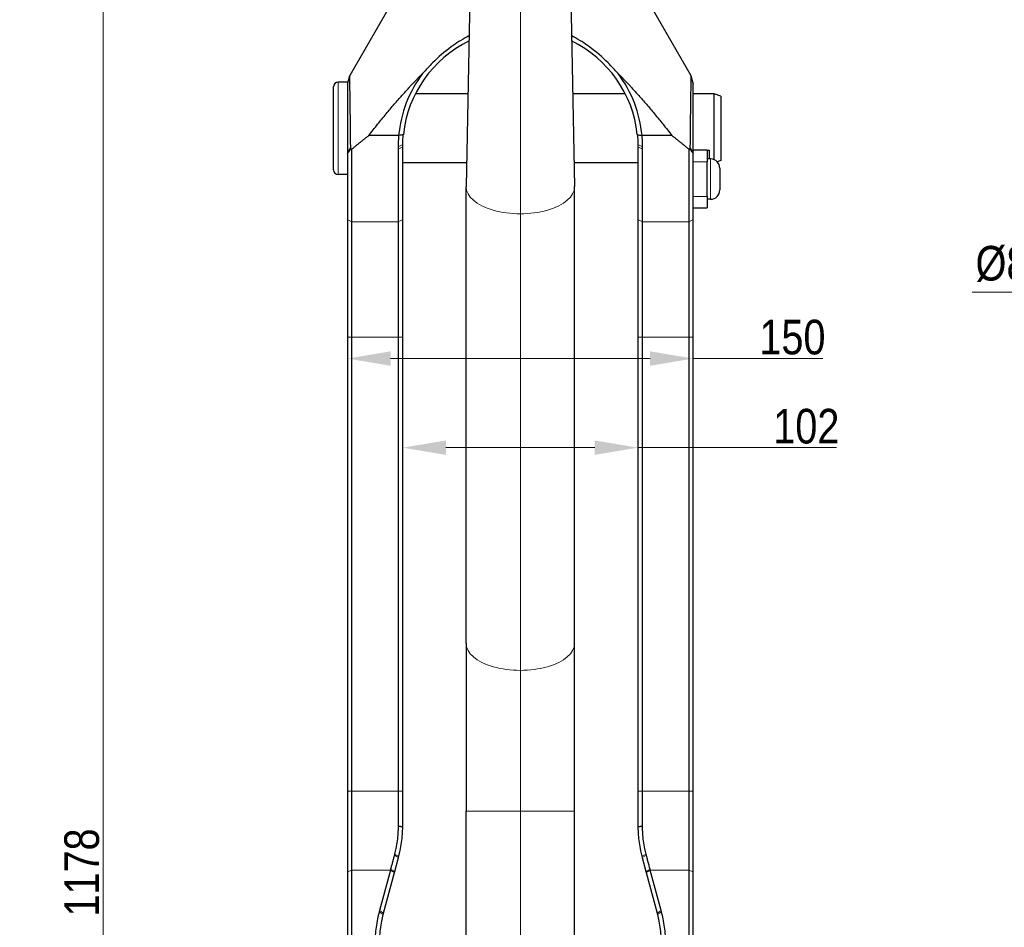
# Model space of a CAD drawing. Header units: millimetres. Extents: x 0 to 18279, y -668 to 2227.
# Tile 22 of 44: x 1398 to 1825, y 1333 to 1727. Entities that reach past the tile are written whole.
import ezdxf

# ---------------------------------------------------------------- set-up
doc = ezdxf.new("R2010")
doc.units = ezdxf.units.MM
doc.header["$LTSCALE"] = 7.5
for name, color, linetype, lineweight in [('Dimension (ISO)', 7, 'Continuous', 9), ('Section Line (ISO)', 7, 'Continuous', 18), ('Visible (ISO)', 7, 'Continuous', 25), ('Visible Narrow (ISO)', 7, 'Continuous', 18)]:
    doc.layers.add(name, color=color, linetype=linetype, lineweight=lineweight)
doc.styles.add('Text 2_0 mm', font='ARIALN.TTF')
doc.dimstyles.new('Imenco', dxfattribs={"dimscale": 7.5, "dimtxt": 2, "dimasz": 2.5, "dimexe": 1.2, "dimexo": 1, "dimgap": 0.2, "dimtad": 1, "dimrnd": 1e-08, "dimtxsty": 'Text 2_0 mm', "dimcen": 0.09, "dimdle": 10, "dimclrd": 256, "dimclre": 256, "dimclrt": 256, "dimazin": 2, "dimtfac": 1, "dimtdec": 3, "dimtmove": 0, "dimatfit": 3, "dimfxl": 1, "dimtolj": 1, "dimlwd": -1, "dimlwe": -1, "dimarcsym": 0})

# ---------------------------------------------------------------- blocks, each defined once
blk = doc.blocks.new('*D23')
at = {"layer": 'Defpoints', "color": 0, "transparency": 16777216}
for p in [(1034.54, 1944.81), (1434.54, 1944.81), (1017.37, 766.81)]:
    blk.add_point(p, dxfattribs=at)
at = {"layer": 'Dimension (ISO)', "transparency": 16777216}
for p, q in [((1042.04, 1944.81), (1443.54, 1944.81)), ((1434.54, 785.56), (1434.54, 1926.06)), ((1024.87, 766.81), (1443.54, 766.81))]:
    blk.add_line(p, q, dxfattribs=at)
for points in [[(1431.42, 1926.06), (1437.67, 1926.06), (1434.54, 1944.81)], [(1431.42, 785.56), (1437.67, 785.56), (1434.54, 766.81)]]:
    blk.add_solid(points, dxfattribs=at)
at = {"layer": 'Dimension (ISO)', "transparency": 16777216, "insert": (1417.73, 1338.01), "char_height": 15, "attachment_point": 1, "rotation": 90, "style": 'Text 2_0 mm'}
blk.add_mtext('\\A1;1178', dxfattribs=at)
blk = doc.blocks.new('*D28')
at = {"layer": 'Defpoints', "color": 0, "transparency": 16777216}
for p in [(1540.47, 1587.75), (1690.47, 1587.75), (1690.47, 1580.01)]:
    blk.add_point(p, dxfattribs=at)
at = {"layer": 'Dimension (ISO)', "transparency": 16777216}
for p, q in [((1559.22, 1580.01), (1671.72, 1580.01)), ((1690.47, 1580.01), (1746.61, 1580.01))]:
    blk.add_line(p, q, dxfattribs=at)
for points in [[(1559.22, 1583.13), (1559.22, 1576.88), (1540.47, 1580.01)], [(1671.72, 1583.13), (1671.72, 1576.88), (1690.47, 1580.01)]]:
    blk.add_solid(points, dxfattribs=at)
at = {"layer": 'Dimension (ISO)', "transparency": 16777216, "insert": (1719.13, 1596.82), "char_height": 15, "attachment_point": 1, "style": 'Text 2_0 mm'}
blk.add_mtext('\\A1;150', dxfattribs=at)
blk = doc.blocks.new('*D29')
at = {"layer": 'Defpoints', "color": 0, "transparency": 16777216}
for p in [(1564.47, 1538.85), (1666.47, 1541.36), (1666.47, 1538.85)]:
    blk.add_point(p, dxfattribs=at)
at = {"layer": 'Dimension (ISO)', "transparency": 16777216}
for p, q in [((1583.22, 1541.36), (1647.72, 1541.36)), ((1666.47, 1541.36), (1752.58, 1541.36))]:
    blk.add_line(p, q, dxfattribs=at)
for points in [[(1583.22, 1544.49), (1583.22, 1538.24), (1564.47, 1541.36)], [(1647.72, 1544.49), (1647.72, 1538.24), (1666.47, 1541.36)]]:
    blk.add_solid(points, dxfattribs=at)
at = {"layer": 'Dimension (ISO)', "transparency": 16777216, "insert": (1725.16, 1558.18), "char_height": 15, "attachment_point": 1, "style": 'Text 2_0 mm'}
blk.add_mtext('\\A1;102', dxfattribs=at)
blk = doc.blocks.new('*D43')
at = {"layer": 'Defpoints', "color": 0, "transparency": 16777216}
for p in [(1935.26, 1699.62), (2020.76, 1699.62), (1935.26, 1608.81)]:
    blk.add_point(p, dxfattribs=at)
at = {"layer": 'Dimension (ISO)', "transparency": 16777216}
for p, q in [((1935.26, 1692.12), (1935.26, 1599.81)), ((2020.76, 1692.12), (2020.76, 1599.81)), ((1935.26, 1608.81), (1811.4, 1608.81)), ((2002.01, 1608.81), (1954.01, 1608.81))]:
    blk.add_line(p, q, dxfattribs=at)
for points in [[(1954.01, 1611.93), (1954.01, 1605.68), (1935.26, 1608.81)], [(2002.01, 1611.93), (2002.01, 1605.68), (2020.76, 1608.81)]]:
    blk.add_solid(points, dxfattribs=at)
at = {"layer": 'Dimension (ISO)', "transparency": 16777216, "insert": (1812.9, 1628.83), "char_height": 15, "attachment_point": 1, "style": 'Text 2_0 mm'}
blk.add_mtext('\\A1;\\fArial Narrow|b0|i0;Ø85,5', dxfattribs=at)
blk = doc.blocks.new('2dTransSection1')
at = {"layer": 'Section Line (ISO)', "linetype": 'Continuous'}
blk.add_line((215.396, 75.993), (215.396, 284.503), dxfattribs=at)

msp = doc.modelspace()

# ---------------------------------------------------------------- linework, layer by layer
at = {"layer": 'Visible (ISO)'}
for p, q in [((1600.866, 2100.015), (1591.976, 1654.619)), ((1630.074, 2100.015), (1638.964, 1654.619)), ((1586.57, 1780.813), (1541.47, 1702.697)), ((1644.37, 1780.813), (1689.47, 1702.697)), ((1540.47, 1699.813), (1536.47, 1699.813)), ((1540.47, 1698.965), (1541.47, 1702.697)), ((1540.47, 1699.813), (1540.47, 1698.233)), ((1689.47, 1702.697), (1690.47, 1698.965)), ((1534.47, 1661.813), (1534.47, 1697.813)), ((1540.47, 1698.234), (1540.47, 1669.25)), ((1690.47, 1669.25), (1690.47, 1698.965)), ((1592.778, 1694.813), (1569.951, 1694.813)), ((1660.989, 1694.813), (1638.162, 1694.813)), ((1699.47, 1694.813), (1690.47, 1694.813)), ((1699.47, 1666.255), (1699.47, 1694.813)), ((1702.47, 1693.721), (1699.47, 1694.813)), ((1702.47, 1693.721), (1702.47, 1665.905)), ((1562.694, 1676.68), (1549.707, 1676.68)), ((1681.233, 1676.68), (1668.246, 1676.68)), ((1542.47, 1639.263), (1542.47, 1670.844)), ((1562.47, 1671.813), (1562.47, 1670.813)), ((1562.47, 1670.813), (1562.47, 1639.263)), ((1564.47, 1640.263), (1564.47, 1671.813)), ((1666.47, 1671.813), (1666.47, 1640.263)), ((1668.47, 1670.813), (1668.47, 1671.813)), ((1668.47, 1639.263), (1668.47, 1670.813)), ((1688.47, 1670.844), (1688.47, 1639.263)), ((1696.47, 1670.313), (1690.47, 1670.313)), ((1696.47, 1670.313), (1696.47, 1665.313)), ((1696.47, 1670.313), (1697.47, 1670.313)), ((1697.47, 1666.563), (1697.47, 1670.313)), ((1540.47, 1669.25), (1540.47, 1668.813)), ((1540.47, 1668.813), (1540.47, 1640.263)), ((1690.47, 1668.813), (1690.47, 1669.25)), ((1690.47, 1640.263), (1690.47, 1668.813)), ((1697.92, 1666.563), (1696.47, 1666.563)), ((1696.47, 1650.313), (1696.47, 1665.313)), ((1702.47, 1665.905), (1700.846, 1665.314)), ((1592.18, 1664.813), (1564.47, 1664.813)), ((1666.47, 1664.813), (1638.76, 1664.813)), ((1701.97, 1662.513), (1701.97, 1653.113)), ((1540.47, 1659.813), (1536.47, 1659.813)), ((1591.975, 1456.529), (1591.975, 1654.502)), ((1638.965, 1456.529), (1638.965, 1654.502)), ((1696.47, 1650.313), (1696.47, 1645.313)), ((1697.92, 1649.063), (1696.47, 1649.063)), ((1690.47, 1645.313), (1696.47, 1645.313)), ((1540.47, 1640.263), (1540.47, 1589.263)), ((1564.47, 1589.263), (1564.47, 1640.263)), ((1666.47, 1640.263), (1666.47, 1589.263)), ((1690.47, 1589.263), (1690.47, 1640.263)), ((1542.47, 1589.263), (1542.47, 1639.263)), ((1562.47, 1639.263), (1562.47, 1589.263)), ((1668.47, 1589.263), (1668.47, 1639.263)), ((1688.47, 1639.263), (1688.47, 1589.263)), ((1540.47, 1589.263), (1540.47, 1392.375)), ((1542.47, 1392.375), (1542.47, 1589.263)), ((1562.47, 1589.263), (1562.47, 1392.375)), ((1564.47, 1392.375), (1564.47, 1589.263)), ((1666.47, 1589.263), (1666.47, 1392.375)), ((1668.47, 1392.375), (1668.47, 1589.263)), ((1688.47, 1589.263), (1688.47, 1392.375)), ((1690.47, 1392.375), (1690.47, 1589.263)), ((1591.975, 1456.529), (1591.975, 1383.763)), ((1638.965, 1383.763), (1638.965, 1456.529)), ((1540.47, 1392.375), (1540.47, 1357.489)), ((1542.47, 1358.173), (1542.47, 1392.375)), ((1562.47, 1392.375), (1562.47, 1377.405)), ((1564.47, 1377.106), (1564.47, 1392.375)), ((1666.47, 1392.375), (1666.47, 1377.106)), ((1668.47, 1377.405), (1668.47, 1392.375)), ((1688.47, 1392.375), (1688.47, 1358.173)), ((1690.47, 1357.489), (1690.47, 1392.375)), ((1591.975, 1267.813), (1591.975, 1383.763)), ((1638.965, 1267.813), (1638.965, 1383.763)), ((1562.47, 1377.405), (1562.47, 1377.106)), ((1668.47, 1377.106), (1668.47, 1377.405)), ((1560.989, 1357.532), (1562.625, 1363.637)), ((1562.625, 1363.637), (1562.766, 1364.165)), ((1668.174, 1364.165), (1668.315, 1363.637)), ((1668.315, 1363.637), (1669.951, 1357.532)), ((1542.47, 1297.813), (1542.47, 1358.173)), ((1559.098, 1358.173), (1554.406, 1340.661)), ((1676.534, 1340.661), (1671.842, 1358.173)), ((1688.47, 1358.173), (1688.47, 1297.813)), ((1540.47, 1357.489), (1540.47, 1297.46)), ((1556.174, 1339.561), (1560.866, 1357.073)), ((1560.866, 1357.073), (1560.989, 1357.532)), ((1669.951, 1357.532), (1670.074, 1357.073)), ((1670.074, 1357.073), (1674.766, 1339.561)), ((1690.47, 1297.46), (1690.47, 1357.489)), ((1554.406, 1340.661), (1554.234, 1340.02)), ((1676.706, 1340.02), (1676.534, 1340.661))]:
    msp.add_line(p, q, dxfattribs=at)
for centre, radius, start, end in [((1615.47, 1671.813), 51, 115.84719, 173.92419), ((1615.47, 1671.813), 53, 114.75126, 115.80633), ((1615.47, 1671.813), 53, 64.19367, 65.24874), ((1615.47, 1671.813), 51, 6.07581, 64.15281), ((1536.47, 1697.813), 2, 90, 180), ((1615.47, 1671.813), 53, 143.11147, 174.73133), ((1615.47, 1671.813), 53, 5.26867, 36.88853), ((1697.92, 1662.513), 4.05, 0, 90), ((1536.47, 1661.813), 2, 180, 270), ((1697.92, 1653.113), 4.05, 270, 0)]:
    msp.add_arc(centre, radius, start, end, dxfattribs=at)
for centre, major_axis, ratio, start_param, end_param in [((1615.47, 1715.279), (0, -75.285), 0.8164966, 5.2507223, 5.2507792), ((1615.47, 1715.279), (0, -75.285), 0.8164966, 1.0324061, 1.032463), ((1615.47, 1654.502), (-23.495, 0), 0.5, 6.2732062, 6.2831853), ((1615.47, 1654.502), (23.495, 0), 0.5, 0, 0.0099791)]:
    msp.add_ellipse(centre, major_axis=major_axis, ratio=ratio, start_param=start_param, end_param=end_param, dxfattribs=at)
for points, knots in [([(1592.398, 1719.527), (1589.991, 1718.228), (1587.675, 1716.751), (1582.555, 1713.015), (1579.845, 1710.659), (1575.928, 1706.788), (1574.484, 1705.244), (1573.08, 1703.627)], [11.1033673, 11.1033673, 11.1033673, 11.1033673, 11.8769493, 11.8769493, 12.9086318, 12.9086318, 13.5298388, 13.5298388, 13.5298388, 13.5298388]), ([(1657.86, 1703.627), (1656.456, 1705.244), (1655.012, 1706.788), (1651.095, 1710.659), (1648.385, 1713.015), (1643.265, 1716.751), (1640.949, 1718.228), (1638.543, 1719.527)], [4.0339647, 4.0339647, 4.0339647, 4.0339647, 4.6551716, 4.6551716, 5.6868541, 5.6868541, 6.4604361, 6.4604361, 6.4604361, 6.4604361]), ([(1541.903, 1671.634), (1541.895, 1672.61), (1541.886, 1673.57), (1541.867, 1675.683), (1541.856, 1676.824), (1541.823, 1680.112), (1541.801, 1682.123), (1541.737, 1687.465), (1541.696, 1690.384), (1541.6, 1696.503), (1541.548, 1699.082), (1541.486, 1702.034), (1541.47, 1702.697), (1541.47, 1702.697)], [-12.4096736, -12.4096736, -12.4096736, -12.4096736, -12.1425967, -12.1425967, -11.7987035, -11.7987035, -11.1109171, -11.1109171, -9.8121556, -9.8121556, -7.8446866, -7.8446866, -6.2048368, -6.2048368, -6.2048368, -6.2048368]), ([(1689.47, 1702.697), (1689.47, 1702.697), (1689.454, 1702.034), (1689.392, 1699.082), (1689.34, 1696.503), (1689.244, 1690.384), (1689.203, 1687.465), (1689.139, 1682.123), (1689.117, 1680.112), (1689.084, 1676.824), (1689.073, 1675.683), (1689.054, 1673.57), (1689.045, 1672.61), (1689.037, 1671.634)], [-6.2048368, -6.2048368, -6.2048368, -6.2048368, -4.5649871, -4.5649871, -2.5975181, -2.5975181, -1.2987565, -1.2987565, -0.6109701, -0.6109701, -0.2670769, -0.2670769, 0, 0, 0, 0]), ([(1562.696, 1676.676), (1562.662, 1676.309), (1562.631, 1675.941), (1562.575, 1675.156), (1562.55, 1674.738), (1562.53, 1674.321), (1562.502, 1673.732), (1562.484, 1673.142), (1562.472, 1672.306), (1562.47, 1672.06), (1562.47, 1671.813)], [-1.663556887, -1.663556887, -1.663556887, -1.663556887, -1.642475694, -1.642475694, -1.618582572, -1.618582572, -1.618582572, -1.584886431, -1.584886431, -1.570796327, -1.570796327, -1.570796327, -1.570796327]), ([(1564.757, 1677.211), (1564.413, 1677.119), (1564.07, 1677.028), (1563.383, 1676.85), (1563.039, 1676.762), (1562.696, 1676.676)], [0, 0, 0, 0, 0.14580345, 0.14580345, 0.2919404, 0.2919404, 0.2919404, 0.2919404]), ([(1564.48, 1672.813), (1564.485, 1673.052), (1564.491, 1673.292), (1564.518, 1674.104), (1564.547, 1674.676), (1564.586, 1675.247), (1564.613, 1675.652), (1564.645, 1676.056), (1564.705, 1676.711), (1564.73, 1676.961), (1564.757, 1677.211)], [1.570796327, 1.570796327, 1.570796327, 1.570796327, 1.584886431, 1.584886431, 1.618582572, 1.618582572, 1.618582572, 1.642475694, 1.642475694, 1.657285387, 1.657285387, 1.657285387, 1.657285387]), ([(1666.184, 1677.211), (1666.527, 1677.119), (1666.87, 1677.028), (1667.557, 1676.85), (1667.901, 1676.762), (1668.244, 1676.676)], [-0.29194316, -0.29194316, -0.29194316, -0.29194316, -0.14611415, -0.14611415, 0, 0, 0, 0]), ([(1666.184, 1677.211), (1666.21, 1676.961), (1666.235, 1676.711), (1666.295, 1676.056), (1666.327, 1675.652), (1666.354, 1675.247), (1666.393, 1674.676), (1666.422, 1674.104), (1666.449, 1673.292), (1666.456, 1673.052), (1666.46, 1672.813)], [-1.657285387, -1.657285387, -1.657285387, -1.657285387, -1.642475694, -1.642475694, -1.618582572, -1.618582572, -1.618582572, -1.584886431, -1.584886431, -1.570796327, -1.570796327, -1.570796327, -1.570796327]), ([(1668.47, 1671.813), (1668.47, 1672.06), (1668.468, 1672.306), (1668.457, 1673.142), (1668.438, 1673.732), (1668.41, 1674.321), (1668.39, 1674.738), (1668.365, 1675.156), (1668.309, 1675.941), (1668.279, 1676.309), (1668.244, 1676.676)], [1.570796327, 1.570796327, 1.570796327, 1.570796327, 1.584886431, 1.584886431, 1.618582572, 1.618582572, 1.618582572, 1.642475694, 1.642475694, 1.663556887, 1.663556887, 1.663556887, 1.663556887]), ([(1540.47, 1668.813), (1540.709, 1669.143), (1540.949, 1669.474), (1541.43, 1670.133), (1541.67, 1670.462), (1541.912, 1670.79)], [0, 0, 0, 0, 0.18617382, 0.18617382, 0.37226306, 0.37226306, 0.37226306, 0.37226306]), ([(1564.47, 1671.813), (1564.47, 1671.98), (1564.471, 1672.146), (1564.474, 1672.48), (1564.477, 1672.646), (1564.48, 1672.813)], [4.53330034, 4.53330034, 4.53330034, 4.53330034, 4.59103537, 4.59103537, 4.6487704, 4.6487704, 4.6487704, 4.6487704]), ([(1666.46, 1672.813), (1666.464, 1672.646), (1666.466, 1672.48), (1666.469, 1672.146), (1666.47, 1671.98), (1666.47, 1671.813)], [-25.17357247, -25.17357247, -25.17357247, -25.17357247, -25.11583744, -25.11583744, -25.05810241, -25.05810241, -25.05810241, -25.05810241]), ([(1689.029, 1670.79), (1689.27, 1670.462), (1689.51, 1670.133), (1689.991, 1669.474), (1690.231, 1669.143), (1690.47, 1668.813)], [0, 0, 0, 0, 0.18609196, 0.18609196, 0.37227175, 0.37227175, 0.37227175, 0.37227175]), ([(1562.47, 1377.106), (1562.47, 1376.122), (1562.44, 1375.133), (1562.311, 1373.05), (1562.206, 1371.956), (1562.063, 1370.864), (1561.92, 1369.772), (1561.739, 1368.68), (1561.356, 1366.774), (1561.169, 1365.957), (1560.961, 1365.145)], [-23.4381451, -23.4381451, -23.4381451, -23.4381451, -23.1275073, -23.1275073, -22.786581, -22.786581, -22.786581, -22.4456855, -22.4456855, -22.1881741, -22.1881741, -22.1881741, -22.1881741]), ([(1562.766, 1364.165), (1562.995, 1365.018), (1563.201, 1365.877), (1563.626, 1367.883), (1563.828, 1369.035), (1563.989, 1370.189), (1564.15, 1371.343), (1564.271, 1372.5), (1564.424, 1374.707), (1564.463, 1375.756), (1564.469, 1376.801)], [22.1881741, 22.1881741, 22.1881741, 22.1881741, 22.4456855, 22.4456855, 22.786581, 22.786581, 22.786581, 23.1275073, 23.1275073, 23.4381451, 23.4381451, 23.4381451, 23.4381451]), ([(1564.469, 1376.801), (1564.469, 1376.852), (1564.47, 1376.903), (1564.47, 1377.004), (1564.47, 1377.055), (1564.47, 1377.106)], [0.0212439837, 0.0212439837, 0.0212439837, 0.0212439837, 0.0227583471, 0.0227583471, 0.0242727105, 0.0242727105, 0.0242727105, 0.0242727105]), ([(1666.47, 1377.106), (1666.47, 1377.055), (1666.47, 1377.004), (1666.47, 1376.903), (1666.471, 1376.852), (1666.471, 1376.801)], [6.2589125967, 6.2589125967, 6.2589125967, 6.2589125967, 6.2604269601, 6.2604269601, 6.2619413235, 6.2619413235, 6.2619413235, 6.2619413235]), ([(1666.471, 1376.801), (1666.478, 1375.705), (1666.52, 1374.603), (1666.68, 1372.395), (1666.797, 1371.289), (1666.951, 1370.187), (1667.119, 1368.985), (1667.331, 1367.787), (1667.762, 1365.782), (1667.958, 1364.971), (1668.174, 1364.165)], [23.1074402, 23.1074402, 23.1074402, 23.1074402, 23.4335157, 23.4335157, 23.7595911, 23.7595911, 23.7595911, 24.1147928, 24.1147928, 24.3585137, 24.3585137, 24.3585137, 24.3585137]), ([(1669.979, 1365.145), (1669.783, 1365.913), (1669.605, 1366.685), (1669.216, 1368.589), (1669.026, 1369.725), (1668.877, 1370.862), (1668.741, 1371.906), (1668.639, 1372.951), (1668.503, 1375.035), (1668.47, 1376.074), (1668.47, 1377.106)], [-24.3585137, -24.3585137, -24.3585137, -24.3585137, -24.1147928, -24.1147928, -23.7595911, -23.7595911, -23.7595911, -23.4335157, -23.4335157, -23.1074402, -23.1074402, -23.1074402, -23.1074402]), ([(1560.829, 1364.643), (1560.694, 1364.137), (1560.559, 1363.633), (1560.29, 1362.626), (1560.155, 1362.124), (1560.021, 1361.623), (1559.887, 1361.122), (1559.753, 1360.622), (1559.487, 1359.625), (1559.354, 1359.128), (1559.221, 1358.632)], [-1.284815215, -1.284815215, -1.284815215, -1.284815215, -1.26904403, -1.26904403, -1.253272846, -1.253272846, -1.253272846, -1.237501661, -1.237501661, -1.221730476, -1.221730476, -1.221730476, -1.221730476]), ([(1560.961, 1365.145), (1560.939, 1365.062), (1560.918, 1364.978), (1560.874, 1364.81), (1560.852, 1364.727), (1560.829, 1364.643)], [-22.188174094, -22.188174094, -22.188174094, -22.188174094, -22.161595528, -22.161595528, -22.135016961, -22.135016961, -22.135016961, -22.135016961]), ([(1670.111, 1364.643), (1670.088, 1364.727), (1670.066, 1364.81), (1670.022, 1364.978), (1670.001, 1365.062), (1669.979, 1365.145)], [-24.41174211, -24.41174211, -24.41174211, -24.41174211, -24.385127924, -24.385127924, -24.358513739, -24.358513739, -24.358513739, -24.358513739]), ([(1671.719, 1358.632), (1671.607, 1359.051), (1671.494, 1359.471), (1671.228, 1360.467), (1671.074, 1361.044), (1670.919, 1361.623), (1670.762, 1362.209), (1670.605, 1362.798), (1670.335, 1363.805), (1670.223, 1364.224), (1670.111, 1364.643)], [-5.061454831, -5.061454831, -5.061454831, -5.061454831, -5.048121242, -5.048121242, -5.029912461, -5.029912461, -5.029912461, -5.011443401, -5.011443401, -4.998370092, -4.998370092, -4.998370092, -4.998370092]), ([(1559.221, 1358.632), (1559.201, 1358.556), (1559.18, 1358.479), (1559.139, 1358.326), (1559.119, 1358.25), (1559.098, 1358.173)], [-0.466355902, -0.466355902, -0.466355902, -0.466355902, -0.441176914, -0.441176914, -0.415997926, -0.415997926, -0.415997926, -0.415997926]), ([(1671.842, 1358.173), (1671.821, 1358.25), (1671.801, 1358.326), (1671.76, 1358.479), (1671.739, 1358.556), (1671.719, 1358.632)], [0.415997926, 0.415997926, 0.415997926, 0.415997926, 0.441176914, 0.441176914, 0.466355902, 0.466355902, 0.466355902, 0.466355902]), ([(1554.234, 1340.02), (1553.971, 1339.039), (1553.737, 1338.05), (1553.282, 1335.838), (1553.075, 1334.61), (1552.913, 1333.377), (1552.766, 1332.258), (1552.655, 1331.133), (1552.522, 1329.115), (1552.487, 1328.222), (1552.475, 1327.328)], [1.30899694, 1.30899694, 1.30899694, 1.30899694, 1.36783469, 1.36783469, 1.43989663, 1.43989663, 1.43989663, 1.50534648, 1.50534648, 1.55711626, 1.55711626, 1.55711626, 1.55711626]), ([(1554.47, 1326.62), (1554.47, 1327.483), (1554.492, 1328.347), (1554.594, 1330.299), (1554.686, 1331.388), (1554.814, 1332.473), (1554.955, 1333.668), (1555.139, 1334.858), (1555.551, 1337.006), (1555.764, 1337.966), (1556.006, 1338.919)], [-1.55711626, -1.55711626, -1.55711626, -1.55711626, -1.50534648, -1.50534648, -1.43989663, -1.43989663, -1.43989663, -1.36783469, -1.36783469, -1.30899694, -1.30899694, -1.30899694, -1.30899694]), ([(1556.006, 1338.919), (1556.034, 1339.027), (1556.061, 1339.134), (1556.117, 1339.348), (1556.145, 1339.455), (1556.174, 1339.561)], [-1.576081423, -1.576081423, -1.576081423, -1.576081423, -1.540924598, -1.540924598, -1.505767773, -1.505767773, -1.505767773, -1.505767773]), ([(1674.766, 1339.561), (1674.795, 1339.455), (1674.823, 1339.348), (1674.879, 1339.134), (1674.907, 1339.027), (1674.934, 1338.919)], [1.505767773, 1.505767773, 1.505767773, 1.505767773, 1.540924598, 1.540924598, 1.576081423, 1.576081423, 1.576081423, 1.576081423]), ([(1674.934, 1338.919), (1675.176, 1337.966), (1675.389, 1337.006), (1675.802, 1334.858), (1675.986, 1333.668), (1676.126, 1332.473), (1676.254, 1331.388), (1676.346, 1330.299), (1676.448, 1328.347), (1676.47, 1327.483), (1676.47, 1326.62)], [1.30899694, 1.30899694, 1.30899694, 1.30899694, 1.36783469, 1.36783469, 1.43989663, 1.43989663, 1.43989663, 1.50534648, 1.50534648, 1.55711626, 1.55711626, 1.55711626, 1.55711626]), ([(1678.465, 1327.328), (1678.453, 1328.222), (1678.418, 1329.115), (1678.285, 1331.133), (1678.175, 1332.258), (1678.027, 1333.377), (1677.865, 1334.61), (1677.658, 1335.838), (1677.203, 1338.05), (1676.969, 1339.039), (1676.706, 1340.02)], [-1.55711626, -1.55711626, -1.55711626, -1.55711626, -1.50534648, -1.50534648, -1.43989663, -1.43989663, -1.43989663, -1.36783469, -1.36783469, -1.30899694, -1.30899694, -1.30899694, -1.30899694])]:
    msp.add_open_spline(points, degree=3, knots=knots, dxfattribs=at)
for points, weights in [([(1592.398, 1719.527), (1592.841, 1719.803), (1593.282, 1720.068)], [1.22703542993, 1.22860925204, 1.23012652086]), ([(1637.658, 1720.068), (1638.099, 1719.803), (1638.543, 1719.527)], [1.23012652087, 1.22860925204, 1.22703542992]), ([(1549.707, 1676.68), (1562.513, 1693.065), (1573.08, 1703.627)], [1.02334335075, 1.09271011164, 1.14263468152]), ([(1657.86, 1703.627), (1668.427, 1693.065), (1681.233, 1676.68)], [1.14263468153, 1.09271011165, 1.02334335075]), ([(1542.47, 1670.844), (1542.19, 1670.819), (1541.912, 1670.79)], [1.00020449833, 1.00017776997, 1.00014633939]), ([(1689.029, 1670.79), (1688.75, 1670.819), (1688.47, 1670.844)], [1.00014633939, 1.00017776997, 1.00020449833])]:
    msp.add_rational_spline(points, weights, degree=2, dxfattribs=at)
for points, degree in [([(1542.47, 1670.844), (1546.088, 1673.914), (1549.707, 1676.68)], 2), ([(1681.233, 1676.68), (1684.852, 1673.914), (1688.47, 1670.844)], 2), ([(1541.912, 1670.79), (1541.908, 1671.072), (1541.905, 1671.354), (1541.903, 1671.634)], 3), ([(1689.037, 1671.634), (1689.035, 1671.354), (1689.032, 1671.072), (1689.029, 1670.79)], 3)]:
    msp.add_open_spline(points, degree=degree, dxfattribs=at)
at = {"layer": 'Visible Narrow (ISO)'}
for p, q in [((1536.47, 1699.813), (1536.47, 1659.813)), ((1540.47, 1669.25), (1541.903, 1671.634)), ((1562.47, 1671.813), (1564.48, 1672.813)), ((1564.47, 1671.813), (1562.47, 1670.813)), ((1666.46, 1672.813), (1668.47, 1671.813)), ((1668.47, 1670.813), (1666.47, 1671.813)), ((1690.47, 1669.25), (1689.037, 1671.634)), ((1690.47, 1665.313), (1696.47, 1665.313)), ((1697.92, 1649.063), (1697.92, 1666.563)), ((1696.47, 1650.313), (1690.47, 1650.313)), ((1542.47, 1639.263), (1540.47, 1640.263)), ((1562.47, 1639.263), (1564.47, 1640.263)), ((1668.47, 1639.263), (1666.47, 1640.263)), ((1688.47, 1639.263), (1690.47, 1640.263)), ((1562.47, 1639.263), (1542.47, 1639.263)), ((1688.47, 1639.263), (1668.47, 1639.263)), ((1542.47, 1589.263), (1540.47, 1589.263)), ((1542.47, 1589.263), (1562.47, 1589.263)), ((1562.47, 1589.263), (1564.47, 1589.263)), ((1668.47, 1589.263), (1666.47, 1589.263)), ((1668.47, 1589.263), (1688.47, 1589.263)), ((1688.47, 1589.263), (1690.47, 1589.263)), ((1542.47, 1392.375), (1540.47, 1392.375)), ((1562.47, 1392.375), (1542.47, 1392.375)), ((1562.47, 1392.375), (1564.47, 1392.375)), ((1668.47, 1392.375), (1666.47, 1392.375)), ((1688.47, 1392.375), (1668.47, 1392.375)), ((1688.47, 1392.375), (1690.47, 1392.375)), ((1638.965, 1383.763), (1591.975, 1383.763)), ((1562.47, 1377.405), (1564.47, 1377.106)), ((1564.469, 1376.801), (1562.47, 1377.106)), ((1666.47, 1377.106), (1668.47, 1377.405)), ((1668.47, 1377.106), (1666.471, 1376.801)), ((1562.625, 1363.637), (1560.829, 1364.643)), ((1560.961, 1365.145), (1562.766, 1364.165)), ((1668.174, 1364.165), (1669.979, 1365.145)), ((1670.111, 1364.643), (1668.315, 1363.637)), ((1542.47, 1358.173), (1540.47, 1357.489)), ((1542.47, 1358.173), (1559.098, 1358.173)), ((1560.866, 1357.073), (1559.098, 1358.173)), ((1559.221, 1358.632), (1560.989, 1357.532)), ((1669.951, 1357.532), (1671.719, 1358.632)), ((1671.842, 1358.173), (1670.074, 1357.073)), ((1671.842, 1358.173), (1688.47, 1358.173)), ((1688.47, 1358.173), (1690.47, 1357.489)), ((1556.006, 1338.919), (1554.234, 1340.02)), ((1554.406, 1340.661), (1556.174, 1339.561)), ((1674.766, 1339.561), (1676.534, 1340.661)), ((1676.706, 1340.02), (1674.934, 1338.919))]:
    msp.add_line(p, q, dxfattribs=at)
for centre in [(1615.47, 1654.502), (1615.47, 1456.529)]:
    msp.add_ellipse(centre, major_axis=(-23.495, 0), ratio=0.5, start_param=0, end_param=3.1415927, dxfattribs=at)

# ---------------------------------------------------------------- block references
at = {"layer": 'Section Line (ISO)', "xscale": 7.5, "yscale": 7.5, "zscale": 7.5}
msp.add_blockref('2dTransSection1', (0, 0), dxfattribs=at)

# ---------------------------------------------------------------- dimensions: what is measured, and where the dimension line sits
at = {"layer": 'Dimension (ISO)'}
for base, p1, p2, angle, override, picture, middle in [((1434.543, 1944.813), (1017.371, 766.813), (1034.543, 1944.813), 90, {"dimgap": 0.2, "dimdec": 2, "dimtol": 0, "dimlim": 0, "dimtp": 0, "dimtm": 0, "dimtdec": 3, "dimtofl": 0, "dimatfit": 1}, '*D23', (1434.543, 1355.813)), ((1690.47, 1580.005), (1540.47, 1587.755), (1690.47, 1587.755), 180, {"dimgap": 0.2, "dimdec": 2, "dimse1": 1, "dimse2": 1, "dimtol": 0, "dimlim": 0, "dimtp": 0, "dimtm": 0, "dimtdec": 3, "dimtofl": 0, "dimatfit": 2}, '*D28', (1732.122, 1580.005))]:
    dim = msp.add_linear_dim(base=base, p1=p1, p2=p2, angle=angle, dimstyle='Imenco', override=override, dxfattribs=at)
    dim.commit()
    dim.dimension.update_dxf_attribs({"geometry": picture, "text_midpoint": middle, "dimtype": 160})
dim = msp.add_linear_dim(base=(1935.258, 1608.809), p1=(2020.758, 1699.624), p2=(1935.258, 1699.624), angle=180, text='\\fArial Narrow|b0|i0;Ø<>', dimstyle='Imenco', override={"dimgap": 0.2, "dimdec": 2, "dimtol": 0, "dimlim": 0, "dimtp": 0, "dimtm": 0, "dimtdec": 3, "dimtofl": 0, "dimatfit": 2}, dxfattribs=at)
dim.commit()
dim.dimension.update_dxf_attribs({"geometry": '*D43', "text_midpoint": (1835.583, 1608.809), "dimtype": 160})
dim = msp.add_linear_dim(base=(1666.47, 1541.363), p1=(1564.47, 1538.851), p2=(1666.47, 1538.851), dimstyle='Imenco', override={"dimgap": 0.2, "dimdec": 2, "dimse1": 1, "dimse2": 1, "dimtol": 0, "dimlim": 0, "dimtp": 0, "dimtm": 0, "dimtdec": 3, "dimtofl": 0, "dimatfit": 2}, dxfattribs=at)
dim.commit()
dim.dimension.update_dxf_attribs({"geometry": '*D29', "text_midpoint": (1738.118, 1541.363), "dimtype": 160})

doc.saveas('drawing.dxf')
